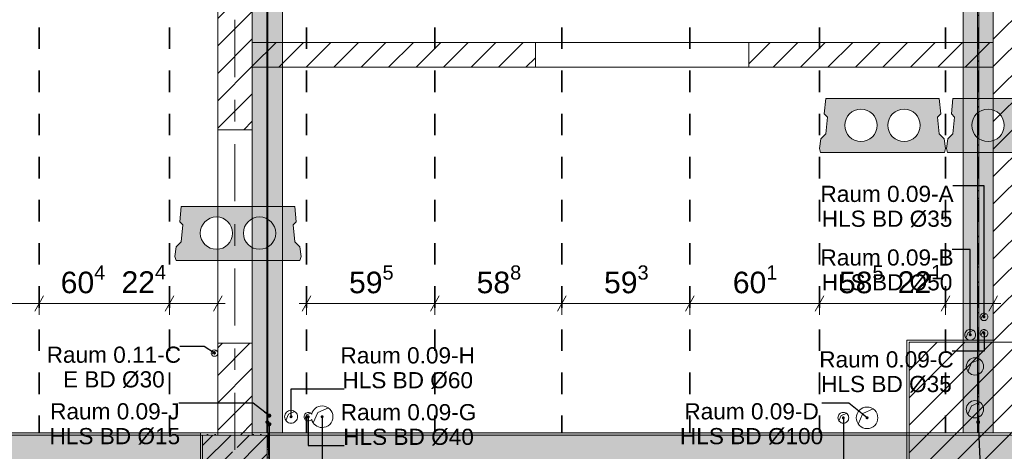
# Model space of a CAD drawing. Header units: metres. Extents: x -3.6 to 84.5, y -11 to 16.8.
# Tile 28 of 76: x 17.5 to 22.1, y 8.4 to 10.4. Entities that reach past the tile are written whole.
import ezdxf

# ---------------------------------------------------------------- set-up
doc = ezdxf.new("R2010")
doc.units = ezdxf.units.M
doc.header["$MEASUREMENT"] = 0
for name, pattern in [('Achse', [0.2, 0.1, -0.05, 0, -0.05]), ('Strichlinie doppelt', [0.546806, 0.264583, -0.105833, 0.070556, -0.105833]), ('Wipeout_Contour', [1, 0, -1])]:
    doc.linetypes.add(name, pattern=pattern)
for name, color, linetype in [('155 - Bemaßung_ Beschriftung.Ausbau - Deckenelemente', 7, 'Continuous'), ('451 - Universal.Achsen Raster', 7, 'Continuous'), ('605 - Struktur.Wand Innen', 7, 'Continuous'), ('607 - Struktur.Stütze', 7, 'Continuous'), ('608 - Struktur.Träger', 7, 'Continuous'), ('612 - Struktur.Stahlbau', 7, 'Continuous'), ('Abbruch_155 - Bemaßung_ Beschriftung.Ausbau - Deckenelemente', 7, 'Continuous'), ('Abbruch_605 - Struktur.Wand Innen', 7, 'Continuous'), ('Neubau_155 - Bemaßung_ Beschriftung.Ausbau - Deckenelemente', 7, 'Continuous'), ('Neubau_612 - Struktur.Stahlbau', 7, 'Continuous')]:
    doc.layers.add(name, color=color, linetype=linetype)
doc.styles.add('ERSTELLTER_STIL_2', font='txt')
doc.linetypes.add('Abbruch 1', pattern='A,0,[1,2022.0244.A_L5A-PL04.06_iA_Deckenelemente Kellergeschoss1.Shx,S=0.001984,R=0,X=0,Y=0],-0.25,0', length=0.25)
doc.dimstyles.new('ERSTELLTER_STIL__1', dxfattribs={"dimtxt": 0.1, "dimasz": 0.0532, "dimexe": 0.18, "dimexo": 0.0625, "dimgap": 0, "dimtad": 1, "dimtih": 1, "dimtoh": 1, "dimzin": 0, "dimdsep": 46, "dimtxsty": 'ERSTELLTER_STIL_2', "dimblk": 'ARROWHEAD_2', "dimblk1": 'ARROWHEAD_2', "dimblk2": 'ARROWHEAD_2', "dimcen": 0.09, "dimse1": 1, "dimse2": 1, "dimclrd": 7, "dimclre": 7, "dimclrt": 7, "dimazin": 0, "dimtfac": 1, "dimtdec": 4, "dimtmove": 0, "dimatfit": 3, "dimfxl": 1, "dimtolj": 1, "dimtzin": 0, "dimarcsym": 0})
doc.dimstyles.new('ERSTELLTER_STIL__7', dxfattribs={"dimtxt": 0.18, "dimasz": 0.03648, "dimexe": 0.18, "dimexo": 0.0625, "dimgap": 0, "dimtad": 0, "dimtih": 1, "dimtoh": 1, "dimdec": 4, "dimzin": 0, "dimdsep": 46, "dimcen": 0.09, "dimadec": 0, "dimazin": 0, "dimtfac": 1, "dimtdec": 4, "dimtmove": 0, "dimatfit": 3, "dimldrblk": 'ARROWHEAD_11', "dimfxl": 1, "dimtolj": 1, "dimtzin": 0, "dimarcsym": 0})
doc.dimstyles.new('ERSTELLTER_STIL__8', dxfattribs={"dimtxt": 0.18, "dimasz": 0.02736, "dimexe": 0.18, "dimexo": 0.0625, "dimgap": 0, "dimtad": 0, "dimtih": 1, "dimtoh": 1, "dimdec": 4, "dimzin": 0, "dimdsep": 46, "dimcen": 0.09, "dimadec": 0, "dimazin": 0, "dimtfac": 1, "dimtdec": 4, "dimtmove": 0, "dimatfit": 3, "dimldrblk": 'ARROWHEAD_11', "dimfxl": 1, "dimtolj": 1, "dimtzin": 0, "dimarcsym": 0})
pattern_1 = [(45, (0, 0), (-0.0636396, 0.0636396), [])]
pattern_2 = [(45, (0, 0), (-0.08485281, 0.08485281), []), (45, (-0.04243, 0.04243), (-0.08485281, 0.08485281), [0.09, -0.03])]
pattern_3 = [(45, (0, 0), (-0.01767767, 0.01767767), [0, -0.025])]
pattern_4 = [(135, (0, 0), (0.053033, 0.053033), []), (135, (-0.01768, -0.01768), (0.053033, 0.053033), [])]

# ---------------------------------------------------------------- blocks, each defined once
blk = doc.blocks.new('*D175')
at = {"layer": '155 - Bemaßung_ Beschriftung.Ausbau - Deckenelemente', "color": 7, "linetype": 'Continuous', "lineweight": 5}
for p, q in [((18.8822, 9.145), (18.8418, 9.075)), ((18.862, 9.0575), (18.862, 9.1625)), ((19.4772, 9.145), (19.4368, 9.075)), ((19.457, 9.0575), (19.457, 9.1625)), ((18.8278, 9.11), (18.862, 9.11)), ((18.862, 9.11), (19.457, 9.11))]:
    blk.add_line(p, q, dxfattribs=at)
at = {"layer": '155 - Bemaßung_ Beschriftung.Ausbau - Deckenelemente', "color": 7, "lineweight": 5, "insert": (19.0586, 9.1283), "char_height": 0.1, "attachment_point": 7, "style": 'ERSTELLTER_STIL_2'}
blk.add_mtext('\\A1;{\\pql;\\fArial|b0|i0|c0|p38;59\\fArial|b0|i0|c0|p38;\\A1{\\H.66x;\\S5^  ;}}', dxfattribs=at)
blk = doc.blocks.new('ARROWHEAD_2')
at = {"color": 0, "linetype": 'Continuous', "lineweight": 0}
for p, q in [((0, 0), (-1, 0)), ((-0.378, -0.655), (0.378, 0.655))]:
    blk.add_line(p, q, dxfattribs=at)
blk = doc.blocks.new('*D176')
at = {"layer": '155 - Bemaßung_ Beschriftung.Ausbau - Deckenelemente', "color": 7, "linetype": 'Continuous', "lineweight": 5}
for p, q in [((19.4772, 9.145), (19.4368, 9.075)), ((19.457, 9.0575), (19.457, 9.1625)), ((20.0652, 9.145), (20.0248, 9.075)), ((20.045, 9.0575), (20.045, 9.1625)), ((19.457, 9.11), (20.045, 9.11))]:
    blk.add_line(p, q, dxfattribs=at)
at = {"layer": '155 - Bemaßung_ Beschriftung.Ausbau - Deckenelemente', "color": 7, "lineweight": 5, "insert": (19.6501, 9.1283), "char_height": 0.1, "attachment_point": 7, "style": 'ERSTELLTER_STIL_2'}
blk.add_mtext('\\A1;{\\pql;\\fArial|b0|i0|c0|p38;58\\fArial|b0|i0|c0|p38;\\A1{\\H.66x;\\S8^  ;}}', dxfattribs=at)
blk = doc.blocks.new('*D177')
at = {"layer": '155 - Bemaßung_ Beschriftung.Ausbau - Deckenelemente', "color": 7, "linetype": 'Continuous', "lineweight": 5}
for p, q in [((20.0652, 9.145), (20.0248, 9.075)), ((20.045, 9.0575), (20.045, 9.1625)), ((20.6582, 9.145), (20.6178, 9.075)), ((20.638, 9.0575), (20.638, 9.1625)), ((20.045, 9.11), (20.638, 9.11))]:
    blk.add_line(p, q, dxfattribs=at)
at = {"layer": '155 - Bemaßung_ Beschriftung.Ausbau - Deckenelemente', "color": 7, "lineweight": 5, "insert": (20.2406, 9.1283), "char_height": 0.1, "attachment_point": 7, "style": 'ERSTELLTER_STIL_2'}
blk.add_mtext('\\A1;{\\pql;\\fArial|b0|i0|c0|p38;59\\fArial|b0|i0|c0|p38;\\A1{\\H.66x;\\S3^  ;}}', dxfattribs=at)
blk = doc.blocks.new('*D178')
at = {"layer": '155 - Bemaßung_ Beschriftung.Ausbau - Deckenelemente', "color": 7, "linetype": 'Continuous', "lineweight": 5}
for p, q in [((20.6582, 9.145), (20.6178, 9.075)), ((20.638, 9.0575), (20.638, 9.1625)), ((21.2592, 9.145), (21.2188, 9.075)), ((21.239, 9.0575), (21.239, 9.1625)), ((20.638, 9.11), (21.239, 9.11))]:
    blk.add_line(p, q, dxfattribs=at)
at = {"layer": '155 - Bemaßung_ Beschriftung.Ausbau - Deckenelemente', "color": 7, "lineweight": 5, "insert": (20.8376, 9.1283), "char_height": 0.1, "attachment_point": 7, "style": 'ERSTELLTER_STIL_2'}
blk.add_mtext('\\A1;{\\pql;\\fArial|b0|i0|c0|p38;60\\fArial|b0|i0|c0|p38;\\A1{\\H.66x;\\S1^  ;}}', dxfattribs=at)
blk = doc.blocks.new('*D179')
at = {"layer": '155 - Bemaßung_ Beschriftung.Ausbau - Deckenelemente', "color": 7, "linetype": 'Continuous', "lineweight": 5}
for p, q in [((21.2592, 9.145), (21.2188, 9.075)), ((21.239, 9.0575), (21.239, 9.1625)), ((21.8442, 9.145), (21.8038, 9.075)), ((21.824, 9.0575), (21.824, 9.1625)), ((21.239, 9.11), (21.824, 9.11))]:
    blk.add_line(p, q, dxfattribs=at)
at = {"layer": '155 - Bemaßung_ Beschriftung.Ausbau - Deckenelemente', "color": 7, "lineweight": 5, "char_height": 0.1, "attachment_point": 7, "style": 'ERSTELLTER_STIL_2'}
for s, insert in [('\\A1;{\\pql;\\fArial|b0|i0|c0|p38;58\\fArial|b0|i0|c0|p38;\\A1{\\H.66x;\\S5^  ;}}', (21.3296, 9.1283)), ('\\A1;{\\pql;\\fArial|b0|i0|c0|p38;22\\fArial|b0|i0|c0|p38;\\A1{\\H.66x;\\S1^  ;}}', (21.6019, 9.13))]:
    blk.add_mtext(s, dxfattribs=dict(at, insert=insert))
blk = doc.blocks.new('*D180')
at = {"layer": '155 - Bemaßung_ Beschriftung.Ausbau - Deckenelemente', "color": 7, "linetype": 'Continuous', "lineweight": 5}
for p, q in [((21.8442, 9.145), (21.8038, 9.075)), ((21.824, 9.0575), (21.824, 9.1625)), ((22.0248, 9.075), (22.0652, 9.145)), ((22.045, 9.0575), (22.045, 9.1625)), ((21.824, 9.11), (22.045, 9.11)), ((22.045, 9.11), (22.0792, 9.11))]:
    blk.add_line(p, q, dxfattribs=at)
blk = doc.blocks.new('*D184')
at = {"layer": '155 - Bemaßung_ Beschriftung.Ausbau - Deckenelemente', "color": 7, "linetype": 'Continuous', "lineweight": 5}
for p, q in [((17.0572, 9.145), (17.0168, 9.075)), ((17.037, 9.0575), (17.037, 9.1625)), ((17.6422, 9.145), (17.6018, 9.075)), ((17.622, 9.0575), (17.622, 9.1625)), ((17.037, 9.11), (17.622, 9.11))]:
    blk.add_line(p, q, dxfattribs=at)
at = {"layer": '155 - Bemaßung_ Beschriftung.Ausbau - Deckenelemente', "color": 7, "lineweight": 5, "insert": (17.2286, 9.1283), "char_height": 0.1, "attachment_point": 7, "style": 'ERSTELLTER_STIL_2'}
blk.add_mtext('\\A1;{\\pql;\\fArial|b0|i0|c0|p38;58\\fArial|b0|i0|c0|p38;\\A1{\\H.66x;\\S5^  ;}}', dxfattribs=at)
blk = doc.blocks.new('*D185')
at = {"layer": '155 - Bemaßung_ Beschriftung.Ausbau - Deckenelemente', "color": 7, "linetype": 'Continuous', "lineweight": 5}
for p, q in [((17.6422, 9.145), (17.6018, 9.075)), ((17.622, 9.0575), (17.622, 9.1625)), ((18.2462, 9.145), (18.2058, 9.075)), ((18.226, 9.0575), (18.226, 9.1625)), ((17.622, 9.11), (18.226, 9.11))]:
    blk.add_line(p, q, dxfattribs=at)
at = {"layer": '155 - Bemaßung_ Beschriftung.Ausbau - Deckenelemente', "color": 7, "lineweight": 5, "char_height": 0.1, "attachment_point": 7, "style": 'ERSTELLTER_STIL_2'}
for s, insert in [('\\A1;{\\pql;\\fArial|b0|i0|c0|p38;60\\fArial|b0|i0|c0|p38;\\A1{\\H.66x;\\S4^  ;}}', (17.7221, 9.1283)), ('\\A1;{\\pql;\\fArial|b0|i0|c0|p38;22\\fArial|b0|i0|c0|p38;\\A1{\\H.66x;\\S4^  ;}}', (18.0039, 9.13))]:
    blk.add_mtext(s, dxfattribs=dict(at, insert=insert))
blk = doc.blocks.new('*D186')
at = {"layer": '155 - Bemaßung_ Beschriftung.Ausbau - Deckenelemente', "color": 7, "linetype": 'Continuous', "lineweight": 5}
for p, q in [((18.2462, 9.145), (18.2058, 9.075)), ((18.226, 9.0575), (18.226, 9.1625)), ((18.4298, 9.075), (18.4702, 9.145)), ((18.45, 9.0575), (18.45, 9.1625)), ((18.226, 9.11), (18.45, 9.11)), ((18.45, 9.11), (18.4842, 9.11))]:
    blk.add_line(p, q, dxfattribs=at)
blk = doc.blocks.new('ARROWHEAD_11')
at = {"color": 0, "linetype": 'Continuous', "lineweight": 0}
blk.add_line((0, 0), (-1, 0), dxfattribs=at)
at = {"color": 0, "linetype": 'Continuous', "lineweight": 0, "const_width": 0.25, "flags": 128}
blk.add_lwpolyline([(-0.125, 0, 1), (0.125, 0, 1)], format="xyb", close=True, dxfattribs=at)

msp = doc.modelspace()

# ---------------------------------------------------------------- hatches: boundary and pattern name
at = {"layer": '155 - Bemaßung_ Beschriftung.Ausbau - Deckenelemente', "linetype": 'Continuous', "lineweight": 0, "true_color": 0x575757}
h = msp.add_hatch(color=251, dxfattribs=at)
h.paths.add_polyline_path([(21.2687, 10.06), (21.2618, 9.9887), (21.2764, 9.9741), (21.2687, 9.8966), (21.2454, 9.8733), (21.239, 9.8283), (21.2444, 9.81), (21.8186, 9.81), (21.824, 9.8283), (21.8176, 9.8733), (21.7943, 9.8966), (21.7866, 9.9741), (21.8012, 9.9887), (21.7943, 10.06)])
h.paths.add_polyline_path([(21.3565, 9.9361, 1), (21.5065, 9.9361, 1)], flags=0)
h.paths.add_polyline_path([(21.5565, 9.9361, 1), (21.7065, 9.9361, 1)], flags=0)
h = msp.add_hatch(color=251, dxfattribs=at)
h.paths.add_polyline_path([(18.2812, 9.56), (18.2743, 9.4887), (18.2889, 9.4741), (18.2812, 9.3966), (18.2579, 9.3733), (18.2515, 9.3283), (18.2569, 9.31), (18.8311, 9.31), (18.8365, 9.3283), (18.8301, 9.3733), (18.8068, 9.3966), (18.7991, 9.4741), (18.8137, 9.4887), (18.8068, 9.56)])
h.paths.add_polyline_path([(18.369, 9.4361, 1), (18.519, 9.4361, 1)], flags=0)
h.paths.add_polyline_path([(18.569, 9.4361, 1), (18.719, 9.4361, 1)], flags=0)
at = {"layer": '608 - Struktur.Träger', "linetype": 'Continuous', "lineweight": 0, "true_color": 0x000000}
h = msp.add_hatch(dxfattribs=at)
h.set_pattern_fill('Gips_0001', color=18, style=0, pattern_type=2)
h.set_pattern_definition(pattern_3)
h.paths.add_polyline_path([(15.29, 8.51), (15.29, 8.5), (18.37, 8.5), (18.37, 8.51)])
h = msp.add_hatch(dxfattribs=at)
h.set_pattern_fill('Gips_0001', color=18, style=0, pattern_type=2)
h.set_pattern_definition(pattern_3)
h.paths.add_polyline_path([(18.69, 8.5), (21.645, 8.5), (21.645, 8.51), (18.69, 8.51)])
at = {"layer": 'Neubau_612 - Struktur.Stahlbau', "linetype": 'Continuous', "lineweight": 0, "true_color": 0x000000}
h = msp.add_hatch(dxfattribs=at)
h.set_pattern_fill('Metall__Stahl_0001', color=18, style=0, pattern_type=2)
h.set_pattern_definition(pattern_4)
h.paths.add_polyline_path([(18.6772, 12.99), (18.6772, 8.51), (18.6827, 8.51), (18.6827, 12.99)])
h = msp.add_hatch(dxfattribs=at)
h.set_pattern_fill('Metall__Stahl_0001', color=18, style=0, pattern_type=2)
h.set_pattern_definition(pattern_4)
h.paths.add_polyline_path([(21.9722, 12.99), (21.9722, 8.51), (21.9777, 8.51), (21.9777, 12.99)])

# ---------------------------------------------------------------- linework, layer by layer
at = {"layer": '155 - Bemaßung_ Beschriftung.Ausbau - Deckenelemente', "color": 7, "linetype": 'Achse', "lineweight": 35}
for p, q in [((17.622, 12.99), (17.622, 8.51)), ((18.226, 12.99), (18.226, 8.51)), ((18.862, 12.99), (18.862, 8.51)), ((19.457, 12.99), (19.457, 8.51)), ((20.045, 12.99), (20.045, 8.51)), ((20.638, 12.99), (20.638, 8.51)), ((21.239, 12.99), (21.239, 8.51)), ((21.824, 12.99), (21.824, 8.51))]:
    msp.add_line(p, q, dxfattribs=at)
at = {"layer": '155 - Bemaßung_ Beschriftung.Ausbau - Deckenelemente', "color": 7, "linetype": 'Continuous', "lineweight": 5}
for p, q in [((21.9877, 9.0379), (21.995, 9.055)), ((21.995, 9.055), (22.0121, 9.0623)), ((21.9175, 8.9506), (21.928, 8.975)), ((21.928, 8.975), (21.9524, 8.9854)), ((21.9877, 8.9619), (21.995, 8.979)), ((21.995, 8.979), (22.0121, 8.9863)), ((18.4227, 8.8714), (18.429, 8.886)), ((18.429, 8.886), (18.4436, 8.8923)), ((18.914, 8.605), (18.9628, 8.6259)), ((21.9273, 8.5965), (21.944, 8.6355)), ((21.944, 8.6355), (21.983, 8.6522)), ((18.6829, 8.5857), (18.686, 8.593)), ((18.686, 8.593), (18.6933, 8.5961)), ((18.7654, 8.5677), (18.778, 8.597)), ((18.778, 8.597), (18.8072, 8.6095)), ((18.8536, 8.5735), (18.862, 8.593)), ((18.862, 8.593), (18.8815, 8.6013)), ((18.8931, 8.5562), (18.914, 8.605)), ((21.3295, 8.5656), (21.34, 8.59)), ((21.34, 8.59), (21.3644, 8.6004)), ((21.4191, 8.5512), (21.44, 8.6)), ((21.44, 8.6), (21.4888, 8.6209)), ((18.6829, 8.5457), (18.686, 8.553)), ((18.686, 8.553), (18.6933, 8.5561))]:
    msp.add_line(p, q, dxfattribs=at)
at = {"layer": '155 - Bemaßung_ Beschriftung.Ausbau - Deckenelemente', "color": 7, "linetype": 'Continuous', "lineweight": 13, "flags": 128}
for points in [[(21.2687, 10.06), (21.2618, 9.9887), (21.2764, 9.9741), (21.2687, 9.8966), (21.2454, 9.8733), (21.239, 9.8283), (21.2444, 9.81), (21.8186, 9.81), (21.824, 9.8283), (21.8176, 9.8733), (21.7943, 9.8966), (21.7866, 9.9741), (21.8012, 9.9887), (21.7943, 10.06)], [(18.2812, 9.56), (18.2743, 9.4887), (18.2889, 9.4741), (18.2812, 9.3966), (18.2579, 9.3733), (18.2515, 9.3283), (18.2569, 9.31), (18.8311, 9.31), (18.8365, 9.3283), (18.8301, 9.3733), (18.8068, 9.3966), (18.7991, 9.4741), (18.8137, 9.4887), (18.8068, 9.56)]]:
    msp.add_lwpolyline(points, close=True, dxfattribs=at)
for points in [[(21.3565, 9.9361, 1), (21.5065, 9.9361, 1)], [(21.5565, 9.9361, 1), (21.7065, 9.9361, 1)], [(18.369, 9.4361, 1), (18.519, 9.4361, 1)], [(18.569, 9.4361, 1), (18.719, 9.4361, 1)]]:
    msp.add_lwpolyline(points, format="xyb", close=True, dxfattribs=at)
at = {"layer": '155 - Bemaßung_ Beschriftung.Ausbau - Deckenelemente', "color": 7, "linetype": 'Continuous', "lineweight": 9, "flags": 128}
for points in [[(22.0195, 9.048, 0.414214), (22.002, 9.0655, 0.414214), (21.9845, 9.048, 0.414214), (22.002, 9.0305, 0.414214)], [(21.963, 8.965, 0.414214), (21.938, 8.99, 0.414214), (21.913, 8.965, 0.414214), (21.938, 8.94, 0.414214)], [(22.0195, 8.972, 0.414214), (22.002, 8.9895, 0.414214), (21.9845, 8.972, 0.414214), (22.002, 8.9545, 0.414214)], [(18.45, 8.88, 0.414214), (18.435, 8.895, 0.414214), (18.42, 8.88, 0.414214), (18.435, 8.865, 0.414214)], [(21.51, 8.58, 0.414214), (21.46, 8.63, 0.414214), (21.41, 8.58, 0.414214), (21.46, 8.53, 0.414214)], [(22, 8.6195, 0.414214), (21.96, 8.6595, 0.414214), (21.92, 8.6195, 0.414214), (21.96, 8.5795, 0.414214)], [(18.6965, 8.59, 0.414214), (18.689, 8.5975, 0.414214), (18.6815, 8.59, 0.414214), (18.689, 8.5825, 0.414214)], [(18.82, 8.585, 0.414214), (18.79, 8.615, 0.414214), (18.76, 8.585, 0.414214), (18.79, 8.555, 0.414214)], [(21.375, 8.58, 0.414214), (21.35, 8.605, 0.414214), (21.325, 8.58, 0.414214), (21.35, 8.555, 0.414214)], [(18.6965, 8.55, 0.414214), (18.689, 8.5575, 0.414214), (18.6815, 8.55, 0.414214), (18.689, 8.5425, 0.414214)]]:
    msp.add_lwpolyline(points, format="xyb", close=True, dxfattribs=at)
for points in [[(18.8856, 8.5725, 0.341864), (18.934, 8.535, 0.414214), (18.984, 8.585, 0.414214), (18.934, 8.635, 0.341864), (18.8856, 8.5975)], [(18.8856, 8.5975, 0.227341), (18.87, 8.605, 0.414214), (18.85, 8.585, 0.414214), (18.87, 8.565, 0.227341), (18.8856, 8.5725)]]:
    msp.add_lwpolyline(points, format="xyb", dxfattribs=at)
at = {"layer": '608 - Struktur.Träger', "color": 7, "linetype": 'Continuous', "lineweight": 5}
for p, q in [((18.37, 8.51), (15.29, 8.51)), ((18.37, 8.51), (18.37, 8.5)), ((18.69, 8.51), (18.69, 8.5)), ((21.645, 8.51), (18.69, 8.51)), ((21.645, 8.51), (21.645, 8.5))]:
    msp.add_line(p, q, dxfattribs=at)
at = {"layer": '608 - Struktur.Träger', "color": 7, "linetype": 'Continuous', "lineweight": 13}
for p, q in [((18.37, 8.5), (15.29, 8.5)), ((21.645, 8.5), (18.69, 8.5)), ((22.345, 8.5), (21.645, 8.5))]:
    msp.add_line(p, q, dxfattribs=at)
at = {"layer": 'Abbruch_155 - Bemaßung_ Beschriftung.Ausbau - Deckenelemente', "color": 7, "linetype": 'Abbruch 1', "lineweight": 18}
for start, end in [(90, 180), (0, 90), (180, 270), (270, 0)]:
    msp.add_arc((21.96, 8.8181), 0.04, start, end, dxfattribs=at)
at = {"layer": 'Abbruch_605 - Struktur.Wand Innen', "color": 7, "linetype": 'Abbruch 1', "lineweight": 18}
for p, q in [((19.9225, 10.32), (19.9225, 10.2055)), ((20.9125, 10.32), (20.9125, 10.2055))]:
    msp.add_line(p, q, dxfattribs=at)
at = {"layer": 'Abbruch_605 - Struktur.Wand Innen', "color": 7, "linetype": 'Abbruch 1', "lineweight": 13}
for p, q in [((20.9125, 10.32), (19.9225, 10.32)), ((19.9225, 10.2055), (20.9125, 10.2055))]:
    msp.add_line(p, q, dxfattribs=at)
at = {"layer": 'Neubau_155 - Bemaßung_ Beschriftung.Ausbau - Deckenelemente', "color": 1, "linetype": 'Continuous', "lineweight": 5}
for p, q in [((21.9273, 8.7951), (21.944, 8.8341)), ((21.944, 8.8341), (21.983, 8.8508))]:
    msp.add_line(p, q, dxfattribs=at)
at = {"layer": 'Neubau_612 - Struktur.Stahlbau', "color": 1, "linetype": 'Continuous', "lineweight": 9}
for p, q in [((18.6772, 12.99), (18.6772, 8.51)), ((18.6827, 12.99), (18.6827, 8.51)), ((21.9722, 12.99), (21.9722, 8.51)), ((21.9777, 12.99), (21.9777, 8.51)), ((18.6827, 8.51), (18.6772, 8.51)), ((21.9777, 8.51), (21.9722, 8.51))]:
    msp.add_line(p, q, dxfattribs=at)
at = {"layer": 'Neubau_612 - Struktur.Stahlbau', "color": 1, "linetype": 'Achse', "lineweight": 9}
for p, q in [((18.68, 12.99), (18.68, 8.51)), ((21.975, 12.99), (21.975, 8.51))]:
    msp.add_line(p, q, dxfattribs=at)
at = {"layer": 'Neubau_612 - Struktur.Stahlbau', "color": 1, "linetype": 'Continuous', "lineweight": 13}
for p, q in [((18.75, 12.99), (18.75, 8.51)), ((21.905, 12.99), (21.905, 8.51)), ((21.905, 8.51), (22.045, 8.51))]:
    msp.add_line(p, q, dxfattribs=at)

# ---------------------------------------------------------------- texts
at = {"layer": '155 - Bemaßung_ Beschriftung.Ausbau - Deckenelemente', "color": 7, "linetype": 'Continuous', "lineweight": 9, "char_height": 0.075, "style": 'ERSTELLTER_STIL_2'}
for s, insert, attachment_point, line_spacing_factor in [('\\A1;{\\pqc;\\fArial|b0|i0|c0|p38;Raum 0.09-A\\P\\pqc;\\fArial|b0|i0|c0|p38;HLS BD\\fArial|b0|i0|c0|p38; Ø\\fArial|b0|i0|c0|p38;35}', (21.5526, 9.6557), 2, 0.920251), ('\\A1;{\\pqc;\\fArial|b0|i0|c0|p38;Raum 0.09-B\\P\\pqc;\\fArial|b0|i0|c0|p38;HLS BD\\fArial|b0|i0|c0|p38; Ø\\fArial|b0|i0|c0|p38;50}', (21.5526, 9.3609), 2, 0.920251), ('\\A1;{\\pqc;\\fArial|b0|i0|c0|p38;Raum 0.11-C\\P\\pqc;\\fArial|b0|i0|c0|p38;E BD\\fArial|b0|i0|c0|p38; Ø\\fArial|b0|i0|c0|p38;30}', (17.9686, 8.9101), 2, 0.913298), ('\\A1;{\\pqc;\\fArial|b0|i0|c0|p38;Raum 0.09-H\\P\\pqc;\\fArial|b0|i0|c0|p38;HLS BD\\fArial|b0|i0|c0|p38; Ø\\fArial|b0|i0|c0|p38;60}', (19.6421, 8.7141), 9, 0.920251), ('\\A1;{\\pqc;\\fArial|b0|i0|c0|p38;Raum 0.09-C\\P\\pqc;\\fArial|b0|i0|c0|p38;HLS BD\\fArial|b0|i0|c0|p38; Ø\\fArial|b0|i0|c0|p38;35}', (21.5498, 8.8884), 2, 0.913298), ('\\A1;{\\pqc;\\fArial|b0|i0|c0|p38;Raum 0.09-J\\P\\pqc;\\fArial|b0|i0|c0|p38;HLS BD\\fArial|b0|i0|c0|p38; Ø\\fArial|b0|i0|c0|p38;15}', (17.9731, 8.6476), 2, 0.920251), ('\\A1;{\\pqc;\\fArial|b0|i0|c0|p38;Raum 0.09-G\\P\\pqc;\\fArial|b0|i0|c0|p38;HLS BD\\fArial|b0|i0|c0|p38; Ø\\fArial|b0|i0|c0|p38;40}', (19.649, 8.4515), 9, 0.913298), ('\\A1;{\\pqc;\\fArial|b0|i0|c0|p38;Raum 0.09-D\\P\\pqc;\\fArial|b0|i0|c0|p38;HLS BD\\fArial|b0|i0|c0|p38; Ø\\fArial|b0|i0|c0|p38;100}', (20.9246, 8.6476), 2, 0.920251)]:
    msp.add_mtext(s, dxfattribs=dict(at, insert=insert, attachment_point=attachment_point, line_spacing_factor=line_spacing_factor))

# ---------------------------------------------------------------- dimensions: what is measured, and where the dimension line sits
at = {"layer": '155 - Bemaßung_ Beschriftung.Ausbau - Deckenelemente', "color": 7, "linetype": 'Continuous', "lineweight": 5}
for base, p1, p2, picture, middle in [((17.6219889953, 9.1099822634), (17.0369889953, 12.9899822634), (17.6219889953, 12.9899822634), '*D184', (17.4398552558, 9.1799822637)), ((19.4569889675, 9.1099822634), (18.8619889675, 8.5099823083), (19.4569889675, 8.5099823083), '*D175', (19.269855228, 9.1799822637)), ((20.045, 9.11), (19.457, 8.51), (20.045, 8.51), '*D176', (19.8614, 9.18)), ((20.638, 9.11), (20.045, 8.51), (20.638, 8.51), '*D177', (20.4519, 9.18)), ((21.239, 9.11), (20.638, 8.51), (21.239, 8.51), '*D178', (21.0489, 9.18))]:
    dim = msp.add_linear_dim(base=base, p1=p1, p2=p2, dimstyle='ERSTELLTER_STIL__1', dxfattribs=at)
    dim.commit()
    dim.dimension.update_dxf_attribs({"geometry": picture, "text_midpoint": middle, "dimtype": 160})

# ---------------------------------------------------------------- leaders
at = {"layer": '155 - Bemaßung_ Beschriftung.Ausbau - Deckenelemente', "color": 7, "linetype": 'Continuous', "lineweight": 9, "annotation_type": 0, "has_hookline": 1}
for points, hookline_direction, text_width in [([(22.002, 9.048), (22.002, 9.6557), (21.8569, 9.6557)], 1, 0.6086), ([(21.9381, 8.965), (21.9381, 9.3609), (21.8541, 9.3609)], 1, 0.6029), ([(22.002, 8.972), (22.002, 8.8884), (21.8549, 8.8884)], 1, 0.6101), ([(18.79, 8.585), (18.79, 8.7141), (19.0362, 8.7141)], 0, 0.6058), ([(21.46, 8.58), (21.3753, 8.6476), (21.2496, 8.6476)], 1, 0.6499), ([(18.87, 8.585), (18.87, 8.4515), (19.0354, 8.4515)], 0, 0.6136), ([(18.934, 8.585), (18.934, 7.7389), (19.0344, 7.7389)], 0, 0.6499), ([(21.35, 8.58), (21.35, 7.9349), (21.249, 7.9349)], 1, 0.6028)]:
    msp.add_leader(points, dimstyle='ERSTELLTER_STIL__8', dxfattribs=dict(at, hookline_direction=hookline_direction, text_width=text_width))
at = {"layer": '155 - Bemaßung_ Beschriftung.Ausbau - Deckenelemente', "color": 1, "linetype": 'Continuous', "lineweight": 9, "annotation_type": 0, "has_hookline": 1, "hookline_direction": 1, "horizontal_direction": (0, 1, 0)}
for points, text_width in [([(18.68, 8.56), (18.7028, 8.0397)], 0.9512), ([(21.975, 8.56), (21.9978, 8.0306)], 0.933)]:
    msp.add_leader(points, dimstyle='ERSTELLTER_STIL__7', dxfattribs=dict(at, text_width=text_width))

# ---------------------------------------------------------------- wipeouts: each hides what was drawn before it
at = {"color": 254, "linetype": 'Wipeout_Contour', "lineweight": 0, "ltscale": 87.259836}
msp.add_wipeout([(18.45, 13), (18.45, 9.9155), (18.61, 9.9155), (18.61, 13)], dxfattribs=at).dxf.layer = '605 - Struktur.Wand Innen'
at = {"color": 254, "linetype": 'Wipeout_Contour', "lineweight": 0, "ltscale": 98.994137}
msp.add_wipeout([(22.205, 13), (22.045, 13), (22.045, 8.93), (22.205, 8.93)], dxfattribs=at).dxf.layer = '605 - Struktur.Wand Innen'

# ---------------------------------------------------------------- next in the draw order: hatches: boundary and pattern name
at = {"layer": '155 - Bemaßung_ Beschriftung.Ausbau - Deckenelemente', "linetype": 'Continuous', "lineweight": 0, "true_color": 0x575757}
h = msp.add_hatch(color=251, dxfattribs=at)
h.paths.add_polyline_path([(21.8577, 10.06), (21.8508, 9.9887), (21.8654, 9.9741), (21.8577, 9.8966), (21.8344, 9.8733), (21.828, 9.8283), (21.8334, 9.81), (22.4076, 9.81), (22.413, 9.8283), (22.4066, 9.8733), (22.3833, 9.8966), (22.3756, 9.9741), (22.3902, 9.9887), (22.3833, 10.06)])
h.paths.add_polyline_path([(21.9455, 9.9361, 1), (22.0955, 9.9361, 1)], flags=0)
h.paths.add_polyline_path([(22.1455, 9.9361, 1), (22.2955, 9.9361, 1)], flags=0)
at = {"layer": '605 - Struktur.Wand Innen', "linetype": 'Continuous', "lineweight": 0, "true_color": 0x000000}
h = msp.add_hatch(dxfattribs=at)
h.set_pattern_fill('MW_Ziegel_0001', color=18, style=0, pattern_type=2)
h.set_pattern_definition(pattern_1)
h.paths.add_polyline_path([(18.45, 13), (18.45, 9.9155), (18.61, 9.9155), (18.61, 13)])
h = msp.add_hatch(dxfattribs=at)
h.set_pattern_fill('MW_Ziegel_0001', color=18, style=0, pattern_type=2)
h.set_pattern_definition(pattern_1)
h.paths.add_polyline_path([(22.205, 13), (22.045, 13), (22.045, 8.93), (22.205, 8.93)])
at = {"layer": '607 - Struktur.Stütze', "linetype": 'Continuous', "lineweight": 0, "true_color": 0x000000}
h = msp.add_hatch(dxfattribs=at)
h.set_pattern_fill('Gips_0001', color=18, style=0, pattern_type=2)
h.set_pattern_definition(pattern_3)
h.paths.add_polyline_path([(21.645, 8.94), (21.645, 8.12), (22.345, 8.12), (22.345, 8.94), (22.205, 8.94), (22.205, 8.93), (22.335, 8.93), (22.335, 8.13), (22.205, 8.13), (22.205, 8.12), (22.1225, 8.12), (22.1225, 8.13), (21.655, 8.13), (21.655, 8.93), (22.045, 8.93), (22.045, 8.94)])
h = msp.add_hatch(dxfattribs=at)
h.set_pattern_fill('MW_Ziegel_0001', color=18, style=0, pattern_type=2)
h.set_pattern_definition(pattern_1)
h.paths.add_polyline_path([(21.655, 8.13), (22.335, 8.13), (22.335, 8.93), (21.655, 8.93)])
at = {"layer": '612 - Struktur.Stahlbau', "linetype": 'Continuous', "lineweight": 0, "true_color": 0x30307f}
msp.add_hatch(color=177, dxfattribs=at).paths.add_polyline_path([(21.905, 12.99), (22.045, 12.99), (22.045, 8.51), (21.905, 8.51)])
at = {"layer": 'Abbruch_605 - Struktur.Wand Innen', "linetype": 'Continuous', "lineweight": 0, "true_color": 0x000000}
h = msp.add_hatch(dxfattribs=at)
h.set_pattern_fill('MW_Ziegel_0001', color=18, style=0, pattern_type=2)
h.set_pattern_definition(pattern_1)
h.paths.add_polyline_path([(18.61, 10.2055), (19.9225, 10.2055), (19.9225, 10.32), (18.61, 10.32)])
h = msp.add_hatch(dxfattribs=at)
h.set_pattern_fill('MW_Ziegel_0001', color=18, style=0, pattern_type=2)
h.set_pattern_definition(pattern_1)
h.paths.add_polyline_path([(20.9125, 10.32), (20.9125, 10.2055), (22.045, 10.2055), (22.045, 10.32)])

# ---------------------------------------------------------------- next in the draw order: linework, layer by layer
at = {"layer": '155 - Bemaßung_ Beschriftung.Ausbau - Deckenelemente', "color": 7, "linetype": 'Continuous', "lineweight": 13, "flags": 128}
msp.add_lwpolyline([(21.8577, 10.06), (21.8508, 9.9887), (21.8654, 9.9741), (21.8577, 9.8966), (21.8344, 9.8733), (21.828, 9.8283), (21.8334, 9.81), (22.4076, 9.81), (22.413, 9.8283), (22.4066, 9.8733), (22.3833, 9.8966), (22.3756, 9.9741), (22.3902, 9.9887), (22.3833, 10.06)], close=True, dxfattribs=at)
msp.add_lwpolyline([(21.9455, 9.9361, 1), (22.0955, 9.9361, 1)], format="xyb", close=True, dxfattribs=at)
at = {"layer": '605 - Struktur.Wand Innen', "color": 7, "linetype": 'Continuous', "lineweight": 18}
msp.add_line((18.45, 9.9155), (18.61, 9.9155), dxfattribs=at)
at = {"layer": '605 - Struktur.Wand Innen', "color": 7, "linetype": 'Continuous', "lineweight": 18, "flags": 128}
for points in [[(18.45, 13), (18.45, 9.9155)], [(18.61, 10.32), (18.61, 13)], [(22.045, 13), (22.045, 10.32)], [(18.61, 9.9155), (18.61, 10.2055)], [(22.045, 10.2055), (22.045, 8.93)]]:
    msp.add_lwpolyline(points, dxfattribs=at)
at = {"layer": '607 - Struktur.Stütze', "color": 7, "linetype": 'Continuous', "lineweight": 5, "flags": 128}
msp.add_lwpolyline([(22.045, 8.94), (21.645, 8.94), (21.645, 8.12), (22.345, 8.12), (22.345, 8.94), (22.205, 8.94)], dxfattribs=at)
at = {"layer": '607 - Struktur.Stütze', "color": 7, "linetype": 'Continuous', "lineweight": 13, "flags": 128}
msp.add_lwpolyline([(21.655, 8.13), (22.335, 8.13), (22.335, 8.93), (21.655, 8.93)], close=True, dxfattribs=at)
at = {"layer": 'Abbruch_605 - Struktur.Wand Innen', "color": 7, "linetype": 'Abbruch 1', "lineweight": 18, "flags": 128}
for points in [[(19.9225, 10.32), (18.61, 10.32)], [(22.045, 10.32), (20.9125, 10.32)], [(18.61, 10.2055), (19.9225, 10.2055)], [(20.9125, 10.2055), (22.045, 10.2055)]]:
    msp.add_lwpolyline(points, dxfattribs=at)
at = {"layer": 'Neubau_612 - Struktur.Stahlbau', "color": 1, "linetype": 'Continuous', "lineweight": 13}
msp.add_line((22.045, 12.99), (22.045, 8.51), dxfattribs=at)

# ---------------------------------------------------------------- next in the draw order: dimensions: what is measured, and where the dimension line sits
at = {"layer": '155 - Bemaßung_ Beschriftung.Ausbau - Deckenelemente', "color": 7, "linetype": 'Continuous', "lineweight": 5}
for base, p1, p2, picture, middle in [((18.226, 9.11), (17.622, 12.99), (18.226, 12.99), '*D185', (17.9334, 9.18)), ((18.45, 9.11), (18.226, 12.99), (18.45, 13), '*D186', (18.2152, 9.18)), ((21.8239889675, 9.1099822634), (21.2389889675, 8.5099823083), (21.8239889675, 8.5099823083), '*D179', (21.540926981, 9.1799822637)), ((22.045, 9.11), (21.824, 8.51), (22.045, 8.31), '*D180', (21.8132, 9.18))]:
    dim = msp.add_linear_dim(base=base, p1=p1, p2=p2, dimstyle='ERSTELLTER_STIL__1', dxfattribs=at)
    dim.commit()
    dim.dimension.update_dxf_attribs({"geometry": picture, "text_midpoint": middle, "dimtype": 160})

# ---------------------------------------------------------------- next in the draw order: wipeouts: each hides what was drawn before it
at = {"color": 254, "linetype": 'Wipeout_Contour', "lineweight": 0, "ltscale": 81.921718}
msp.add_wipeout([(18.45, 8.5), (18.61, 8.5), (18.61, 8.9255), (18.45, 8.9255)], dxfattribs=at).dxf.layer = '605 - Struktur.Wand Innen'

# ---------------------------------------------------------------- next in the draw order: hatches: boundary and pattern name
at = {"layer": '605 - Struktur.Wand Innen', "linetype": 'Continuous', "lineweight": 0, "true_color": 0x000000}
h = msp.add_hatch(dxfattribs=at)
h.set_pattern_fill('MW_Ziegel_0001', color=18, style=0, pattern_type=2)
h.set_pattern_definition(pattern_1)
h.paths.add_polyline_path([(18.45, 8.5), (18.61, 8.5), (18.61, 8.9255), (18.45, 8.9255)])
at = {"layer": '607 - Struktur.Stütze', "linetype": 'Continuous', "lineweight": 0, "true_color": 0x000000}
h = msp.add_hatch(dxfattribs=at)
h.set_pattern_fill('Gips_0001', color=18, style=0, pattern_type=2)
h.set_pattern_definition(pattern_3)
h.paths.add_polyline_path([(18.45, 8.51), (18.37, 8.51), (18.37, 8.255), (18.38, 8.255), (18.38, 8.5), (18.45, 8.5)])
h = msp.add_hatch(dxfattribs=at)
h.set_pattern_fill('Beton__Stahlbeton_0001', color=18, style=0, pattern_type=2)
h.set_pattern_definition(pattern_2)
h.paths.add_polyline_path([(18.38, 8.1), (18.68, 8.1), (18.68, 8.5), (18.38, 8.5)])
h = msp.add_hatch(dxfattribs=at)
h.set_pattern_fill('Gips_0001', color=18, style=0, pattern_type=2)
h.set_pattern_definition(pattern_3)
h.paths.add_polyline_path([(18.69, 8.51), (18.61, 8.51), (18.61, 8.5), (18.68, 8.5), (18.68, 8.255), (18.69, 8.255)])
at = {"layer": '608 - Struktur.Träger', "linetype": 'Continuous', "lineweight": 0, "true_color": 0x000000}
h = msp.add_hatch(dxfattribs=at)
h.set_pattern_fill('Beton__Stahlbeton_0001', color=18, style=0, pattern_type=2)
h.set_pattern_definition(pattern_2)
h.paths.add_polyline_path([(0.69, 8.5), (0.38, 8.5), (0.38, 8.1), (0.69, 8.1), (7.57, 8.1), (7.89, 8.1), (11.17, 8.1), (11.76, 8.1), (14.77, 8.1), (18.71, 8.1), (25.57, 8.1), (25.89, 8.1), (32.77, 8.1), (33.09, 8.1), (38.13, 8.1), (43.87, 8.1), (47.17, 8.1), (47.49, 8.1), (50.77, 8.1), (51.09, 8.1), (54.37, 8.1), (54.69, 8.1), (61.57, 8.1), (61.88, 8.1), (61.88, 8.5), (61.57, 8.5), (54.69, 8.5), (54.37, 8.5), (51.09, 8.5), (50.77, 8.5), (47.49, 8.5), (47.17, 8.5), (43.88, 8.5), (43.6, 8.5), (40.29, 8.5), (39.97, 8.5), (36.59, 8.5), (36.45, 8.5), (33.09, 8.5), (32.77, 8.5), (30.75, 8.5), (30.62, 8.5), (29.395, 8.5), (29.265, 8.5), (25.89, 8.5), (25.57, 8.5), (22.345, 8.5), (21.645, 8.5), (18.69, 8.5), (18.37, 8.5), (15.29, 8.5), (14.77, 8.5), (11.49, 8.5), (11.17, 8.5), (7.89, 8.5), (7.57, 8.5)])
at = {"layer": '612 - Struktur.Stahlbau', "linetype": 'Continuous', "lineweight": 0, "true_color": 0x30307f}
msp.add_hatch(color=177, dxfattribs=at).paths.add_polyline_path([(18.61, 12.99), (18.75, 12.99), (18.75, 8.51), (18.61, 8.51)])

# ---------------------------------------------------------------- next in the draw order: linework, layer by layer
at = {"layer": '451 - Universal.Achsen Raster', "color": 160, "linetype": 'Strichlinie doppelt', "lineweight": 9, "true_color": 0x3232ff}
msp.add_line((18.53, -10.585), (18.53, 16.355), dxfattribs=at)
at = {"layer": '605 - Struktur.Wand Innen', "color": 7, "linetype": 'Continuous', "lineweight": 13}
for p, q in [((18.45, 9.9155), (18.45, 8.9255)), ((18.61, 8.9255), (18.61, 9.9155))]:
    msp.add_line(p, q, dxfattribs=at)
at = {"layer": '605 - Struktur.Wand Innen', "color": 7, "linetype": 'Continuous', "lineweight": 18}
msp.add_line((18.45, 8.9255), (18.61, 8.9255), dxfattribs=at)
at = {"layer": '605 - Struktur.Wand Innen', "color": 7, "linetype": 'Continuous', "lineweight": 18, "flags": 128}
for points in [[(18.45, 8.9255), (18.45, 8.5)], [(18.61, 8.5), (18.61, 8.9255)]]:
    msp.add_lwpolyline(points, dxfattribs=at)
at = {"layer": '607 - Struktur.Stütze', "color": 7, "linetype": 'Continuous', "lineweight": 5, "flags": 128}
for points in [[(18.45, 8.51), (18.37, 8.51), (18.37, 8.255)], [(18.69, 8.255), (18.69, 8.51), (18.61, 8.51)]]:
    msp.add_lwpolyline(points, dxfattribs=at)
at = {"layer": '607 - Struktur.Stütze', "color": 7, "linetype": 'Continuous', "lineweight": 13, "flags": 128}
msp.add_lwpolyline([(18.38, 8.1), (18.68, 8.1), (18.68, 8.5), (18.38, 8.5)], close=True, dxfattribs=at)
at = {"layer": '608 - Struktur.Träger', "color": 7, "linetype": 'Continuous', "lineweight": 13}
for p, q in [((0.38, 8.51), (61.88, 8.51)), ((18.69, 8.5), (18.37, 8.5))]:
    msp.add_line(p, q, dxfattribs=at)
at = {"layer": 'Neubau_612 - Struktur.Stahlbau', "color": 1, "linetype": 'Continuous', "lineweight": 13}
for p, q in [((18.61, 12.99), (18.61, 8.51)), ((18.61, 8.51), (18.75, 8.51))]:
    msp.add_line(p, q, dxfattribs=at)

# ---------------------------------------------------------------- next in the draw order: leaders
at = {"layer": '155 - Bemaßung_ Beschriftung.Ausbau - Deckenelemente', "color": 7, "linetype": 'Continuous', "lineweight": 9, "annotation_type": 0, "has_hookline": 1, "hookline_direction": 1}
for points, text_width in [([(18.435, 8.88), (18.3877, 8.9101), (18.2737, 8.9101)], 0.6101), ([(18.689, 8.59), (18.6143, 8.6476), (18.2693, 8.6476)], 0.5925), ([(18.689, 8.55), (18.689, 8.3472), (18.2693, 8.3472)], 0.5925)]:
    msp.add_leader(points, dimstyle='ERSTELLTER_STIL__8', dxfattribs=dict(at, text_width=text_width))

doc.saveas('drawing.dxf')
